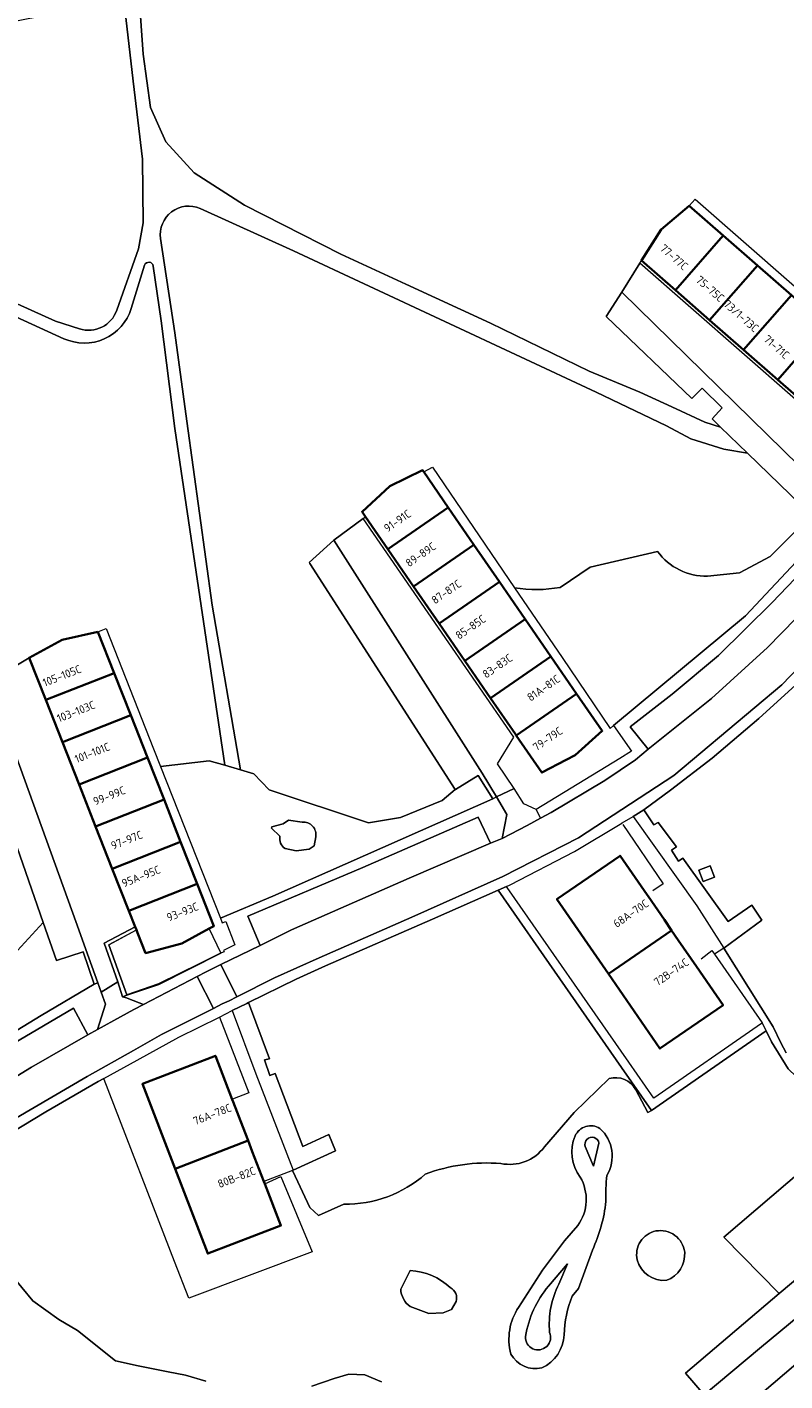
# Model space of a CAD drawing. Extents: x 152761 to 155748, y 459947 to 462743.
# Tile 31 of 256: x 153680 to 153806, y 461042 to 461268. Entities that reach past the tile are written whole.
import ezdxf
from ezdxf.enums import TextEntityAlignment as Align

# ---------------------------------------------------------------- set-up
doc = ezdxf.new("R2010")
doc.units = 0
doc.header["$LTSCALE"] = 0.75
for name, color, linetype, lineweight in [('B-RO-GR-BEPLANTING_CULTUUR_BODEMBEDEKKER-GV', 251, 'CONTINUOUS', 18), ('B-RO-GR-BOS_LOOF-GV', 251, 'CONTINUOUS', 13), ('B-RO-IE-TERREINAFSCHEIDING_KUNSTMATIG_HEKWERK-G', 251, 'IE-TERREINAFSCHEIDING-KUNSTMATIG', 18), ('B-RO-IE-TERREINAFSCHEIDING_KUNSTMATIG_MUUR-G', 251, 'IE-TERREINAFSCHEIDING-KUNSTMATIG-DICHT', 18), ('B-RO-OG-BEBOUWING-GV', 6, 'CONTINUOUS', 35), ('B-RO-OG-BEBOUWING-T18', 1, 'CONTINUOUS', 18), ('B-RO-OG-TERREIN_CULTUURSCHEIDING-GV', 251, 'CONTINUOUS', 18), ('B-RO-OG-TERREIN_ONBEGROEID-GV', 251, 'CONTINUOUS', 18), ('B-RO-VH-VERHARDING_ASFALT-GV', 251, 'CONTINUOUS', 18), ('B-RO-VH-VERHARDING_BETONSTRAATSTEEN-GV', 251, 'CONTINUOUS', 18), ('B-RO-VH-VERHARDING_FUNDERING_ZAND-GV', 251, 'CONTINUOUS', 18), ('B-RO-VH-VERHARDING_TEGEL-GV', 251, 'CONTINUOUS', 18)]:
    doc.layers.add(name, color=color, linetype=linetype, lineweight=lineweight)
doc.styles.add('NLCS-ISO-M200-T18', font='NLCS-ISO.ttf', dxfattribs={"height": 0.36})
doc.linetypes.add('IE-TERREINAFSCHEIDING-KUNSTMATIG', pattern='A,4,[82,NLCS.SHX,S=0.75,R=90,X=0,Y=0],4,-2', length=10)
doc.linetypes.add('IE-TERREINAFSCHEIDING-KUNSTMATIG-DICHT', pattern='A,8,-1,[82,NLCS.SHX,S=0.75,R=90,X=0,Y=0],-1', length=10)

msp = doc.modelspace()

# ---------------------------------------------------------------- linework, layer by layer
at = {"layer": 'B-RO-GR-BEPLANTING_CULTUUR_BODEMBEDEKKER-GV', "flags": 128}
msp.add_lwpolyline([(153697.989, 461117.593), (153692.801, 461114.893), (153695.063, 461108.412), (153695.862, 461105.951), (153696.566, 461106.179), (153701.912, 461108.008), (153712.278, 461113.219), (153701.879, 461108.092), (153696.595, 461106.267), (153693.591, 461114.607), (153698.183, 461117.099)], close=True, dxfattribs=at)
at = {"layer": 'B-RO-GR-BOS_LOOF-GV', "flags": 128}
for points in [[(153698.657, 461272.83), (153699.34, 461263.291), (153700.519, 461254.419), (153703.103, 461248.678), (153707.826, 461243.505), (153716.217, 461238.087), (153732.29, 461229.941), (153743.177, 461224.928), (153757.289, 461218.429), (153773.774, 461210.364), (153782.225, 461206.881), (153787.585, 461204.428), (153793.062, 461201.877), (153795.672, 461201.061), (153794.274, 461202.413), (153795.973, 461204.263), (153792.653, 461207.553), (153790.883, 461205.805), (153776.591, 461219.511), (153779.212, 461223.575), (153782.214, 461228.438), (153782.48, 461228.868), (153785.806, 461234.06), (153790.472, 461237.996), (153791.46, 461239.125), (153831.381, 461204.174)], [(153694.915, 461220.559), (153698.539, 461230.819), (153699.291, 461235.157), (153699.206, 461245.758), (153697.657, 461258.82), (153696.105, 461272.362), (153667.557, 461266.787), (153660.368, 461265.351), (153657.38, 461264.754), (153655.543, 461259.88), (153652.308, 461247.638), (153649.993, 461234.751)], [(153793.535, 461176.159), (153798.85, 461176.704), (153803.995, 461179.461), (153809.341, 461184.807), (153810.808, 461189.55), (153809.121, 461188.054), (153800.204, 461196.678), (153796.231, 461197.343), (153790.754, 461199.102), (153786.685, 461201.257), (153774.909, 461206.898), (153724.426, 461230.506), (153708.839, 461237.525)], [(153651.331, 461232.363), (153674.166, 461223.483), (153684.681, 461218.719), (153688.672, 461217.452)], [(153702.229, 461232.517), (153704.588, 461216.811), (153706.584, 461202.056), (153710.829, 461171.301), (153715.548, 461143.826), (153717.795, 461143.179), (153720.36, 461140.505), (153736.942, 461134.957), (153742.261, 461135.895), (153749.241, 461138.71), (153751.388, 461140.525), (153727.109, 461178.271), (153727.141, 461178.317), (153727.029, 461178.443), (153731.134, 461182.178), (153736.022, 461185.786), (153736.427, 461186.085), (153735.862, 461186.905), (153740.466, 461191.192), (153745.951, 461193.857), (153746.154, 461193.572)], [(153686.065, 461215.811), (153674.008, 461221.288), (153658.872, 461227.73)], [(153699.559, 461228.059), (153697.318, 461220.855)], [(153702.233, 461144.381), (153710.341, 461145.325), (153712.925, 461144.581), (153704.58, 461200.812), (153702.341, 461218.768), (153701.008, 461227.944)], [(153746.154, 461193.572), (153747.611, 461194.353), (153761.325, 461174.234)], [(153768.915, 461174.283), (153773.923, 461177.662), (153785.178, 461180.295)], [(153675, 461112.768), (153678.321, 461113.638), (153682.626, 461118.363), (153669.502, 461156.069), (153669.622, 461156.127), (153669.53, 461156.315), (153673.558, 461158.553), (153673.949, 461158.77), (153680.284, 461162.53), (153685.817, 461165.524), (153691.757, 461166.879), (153693.153, 461167.429), (153701.061, 461147.357), (153702.233, 461144.381)], [(153811.302, 461160.814), (153802.113, 461152.377), (153794.316, 461145.793), (153787.362, 461140.421), (153782.878, 461137.166), (153784.584, 461134.642), (153785.301, 461135.045), (153788.362, 461130.965), (153787.497, 461130.389), (153788.659, 461128.556), (153789.38, 461129.052), (153796.957, 461118.489), (153800.894, 461121.235), (153802.57, 461118.746), (153796.246, 461114.043), (153804.493, 461100.899), (153805.742, 461098.237), (153806.67, 461096.59)], [(153781.529, 461090.38), (153783.54, 461086.61), (153784.152, 461086.96), (153779.18, 461094.151), (153758.558, 461123.737), (153747.595, 461118.868), (153729.758, 461111.079), (153724.879, 461108.889), (153716.915, 461104.999), (153716.92, 461104.984), (153720.407, 461095.6), (153719.556, 461095.405), (153720.444, 461092.782), (153721.376, 461093.127), (153725.949, 461080.958), (153730.313, 461082.957), (153731.425, 461080.195), (153724.33, 461076.972)], [(153766.289, 461080.878), (153771.28, 461086.64), (153777.091, 461092.279)], [(153709.768, 461041.74), (153706.358, 461042.761), (153703.49, 461043.292), (153698.495, 461044.297), (153694.672, 461045.155), (153688.355, 461050.198), (153685.229, 461052.05), (153680.898, 461055.195), (153677.243, 461059.625), (153675.112, 461063.21), (153672.488, 461066.909), (153670.889, 461069.464), (153668.988, 461072.45), (153666.79, 461076.842), (153657.159, 461070.96), (153666.917, 461047.694), (153669.741, 461048.911), (153672.352, 461042.029), (153669.028, 461040.659)], [(153724.33, 461076.972), (153724.233, 461076.935), (153724.291, 461076.81), (153727.11, 461070.77), (153728.61, 461069.44), (153732.802, 461071.31)], [(153739.074, 461041.651), (153736.315, 461042.834), (153733.633, 461042.913), (153731.2, 461042.184), (153727.479, 461040.949)]]:
    msp.add_lwpolyline(points, dxfattribs=at)
at = {"layer": 'B-RO-GR-BOS_LOOF-GV'}
for points in [[(153708.839, 461237.525, 0.5939126), (153702.229, 461232.517)], [(153701.008, 461227.944, 0.7998086), (153699.559, 461228.059)], [(153697.318, 461220.855, -0.4512859), (153686.065, 461215.811)], [(153688.672, 461217.452, 0.404733), (153694.915, 461220.559)], [(153785.178, 461180.295, 0.2462828), (153793.535, 461176.159)], [(153761.325, 461174.234, 0.087088), (153768.915, 461174.283)], [(153777.091, 461092.279, -0.3612056), (153781.529, 461090.38)], [(153759.028, 461078.106, 0.2952988), (153766.289, 461080.878)], [(153732.802, 461071.31, 0.1881658), (153746.413, 461076.341)], [(153746.413, 461076.341, -0.1074055), (153759.028, 461078.106)]]:
    msp.add_lwpolyline(points, format="xyb", dxfattribs=at)
at = {"layer": 'B-RO-GR-BOS_LOOF-GV', "flags": 128}
for points in [[(153792.095, 461127.063), (153792.814, 461125.197), (153794.68, 461125.916), (153793.961, 461127.782)], [(153792.095, 461127.063), (153793.961, 461127.782), (153794.68, 461125.916), (153792.814, 461125.197)]]:
    msp.add_lwpolyline(points, close=True, dxfattribs=at)
at = {"layer": 'B-RO-IE-TERREINAFSCHEIDING_KUNSTMATIG_HEKWERK-G', "flags": 128}
for points in [[(153779.375, 461134.675), (153786.094, 461124.767), (153784.41, 461123.603)], [(153802.508, 461101.497), (153784.542, 461089.033), (153780.412, 461095.006), (153760.07, 461124.191)], [(153698.142, 461117.083), (153693.591, 461114.607), (153696.595, 461106.267), (153701.879, 461108.092), (153712.26, 461113.254), (153710.379, 461117.233)], [(153792.435, 461112.267), (153794.262, 461113.678), (153794.693, 461113.055)], [(153794.693, 461113.055), (153802.631, 461101.59)], [(153712.083, 461102.559), (153716.935, 461089.88), (153714.228, 461088.824)], [(153719.62, 461074.691), (153722.278, 461075.934), (153727.55, 461063.362), (153706.932, 461055.622), (153704.528, 461061.732), (153692.782, 461092.151)]]:
    msp.add_lwpolyline(points, dxfattribs=at)
at = {"layer": 'B-RO-IE-TERREINAFSCHEIDING_KUNSTMATIG_MUUR-G', "flags": 128}
for points in [[(153776.591, 461219.511), (153779.212, 461223.575)], [(153727.109, 461178.271), (153727.141, 461178.317), (153727.029, 461178.443), (153731.134, 461182.178)]]:
    msp.add_lwpolyline(points, dxfattribs=at)
at = {"layer": 'B-RO-OG-BEBOUWING-GV', "flags": 128}
for points in [[(153782.48, 461228.868), (153788.169, 461223.887), (153796.161, 461233.015), (153790.472, 461237.996), (153785.806, 461234.06)], [(153793.858, 461218.906), (153801.85, 461228.035), (153796.161, 461233.015), (153788.169, 461223.887)], [(153793.858, 461218.906), (153799.547, 461213.926), (153807.539, 461223.054), (153801.85, 461228.035)], [(153807.539, 461223.054), (153799.547, 461213.926), (153805.237, 461208.945), (153813.228, 461218.073)], [(153810.926, 461203.964), (153818.918, 461213.092), (153813.228, 461218.073), (153805.237, 461208.945)], [(153750.241, 461187.64), (153746.154, 461193.572), (153745.951, 461193.857), (153740.466, 461191.192), (153735.862, 461186.905), (153736.427, 461186.085), (153740.149, 461180.685)], [(153754.527, 461181.419), (153750.241, 461187.64), (153740.149, 461180.685), (153744.435, 461174.464)], [(153748.722, 461168.244), (153758.813, 461175.198), (153754.527, 461181.419), (153744.435, 461174.464)], [(153753.008, 461162.024), (153763.099, 461168.977), (153758.813, 461175.198), (153748.722, 461168.244)], [(153753.008, 461162.024), (153757.295, 461155.803), (153767.385, 461162.757), (153763.099, 461168.977)], [(153691.757, 461166.879), (153685.817, 461165.524), (153680.284, 461162.53), (153683.058, 461155.488), (153694.473, 461159.985)], [(153757.295, 461155.803), (153761.447, 461149.778), (153761.581, 461149.583), (153771.671, 461156.536), (153767.385, 461162.757)], [(153683.058, 461155.488), (153685.833, 461148.446), (153697.247, 461152.944), (153694.473, 461159.985)], [(153769.936, 461145.502), (153771.416, 461146.279), (153775.955, 461150.318), (153771.671, 461156.536), (153761.581, 461149.583), (153765.867, 461143.365)], [(153685.833, 461148.446), (153688.607, 461141.405), (153700.022, 461145.902), (153697.247, 461152.944)], [(153688.607, 461141.405), (153691.381, 461134.363), (153702.796, 461138.86), (153700.022, 461145.902)], [(153691.381, 461134.363), (153694.156, 461127.321), (153705.57, 461131.818), (153702.796, 461138.86)], [(153694.156, 461127.321), (153696.93, 461120.279), (153708.345, 461124.777), (153705.57, 461131.818)], [(153786.314, 461118.788), (153783.59, 461122.734), (153783.449, 461122.939), (153778.924, 461129.495), (153768.379, 461122.215), (153776.983, 461109.75), (153787.528, 461117.029)], [(153708.345, 461124.777), (153696.93, 461120.279), (153697.989, 461117.593), (153698.183, 461117.099), (153698.373, 461116.617), (153699.706, 461113.235), (153705.79, 461114.826), (153710.343, 461117.309), (153711.12, 461117.732)], [(153776.983, 461109.75), (153785.587, 461097.285), (153796.131, 461104.564), (153791.698, 461110.987), (153788.645, 461115.411), (153787.528, 461117.029)], [(153716.836, 461081.918), (153715.952, 461084.213), (153714.348, 461088.375), (153714.182, 461088.806), (153711.376, 461096.088), (153699.185, 461091.391), (153704.645, 461077.22)], [(153719.464, 461075.097), (153717.536, 461080.1), (153716.836, 461081.918), (153704.645, 461077.22), (153710.105, 461063.05), (153722.296, 461067.747), (153719.62, 461074.691)]]:
    msp.add_lwpolyline(points, close=True, dxfattribs=at)
at = {"layer": 'B-RO-OG-TERREIN_CULTUURSCHEIDING-GV', "flags": 128}
for points in [[(153761.325, 461174.234), (153769.284, 461162.559), (153777.273, 461150.745), (153777.85, 461151.225), (153799.837, 461169.535), (153815.071, 461185.709), (153816.52, 461187.249), (153812.677, 461190.815), (153812.455, 461191.011), (153810.808, 461189.55), (153809.341, 461184.807), (153803.995, 461179.461), (153798.85, 461176.704), (153793.535, 461176.159)], [(153785.178, 461180.295), (153773.923, 461177.662), (153768.915, 461174.283)], [(153722.148, 461132.728), (153720.722, 461134.108), (153720.768, 461134.292), (153722.659, 461134.806), (153723.593, 461135.401), (153725.849, 461135.086)], [(153640.306, 461134.228), (153637.527, 461133.712), (153632.87, 461133.097), (153653.18, 461084.886), (153659.459, 461089.311), (153671.916, 461096.517), (153682.309, 461102.82), (153691.145, 461108.018)], [(153728.112, 461132.641), (153727.87, 461131.129), (153727.046, 461130.582), (153724.87, 461130.314), (153723.011, 461130.688)], [(153691.145, 461108.018), (153689.289, 461113.455), (153684.838, 461112.009), (153682.626, 461118.363), (153678.321, 461113.638), (153675, 461112.768)], [(153767.15, 461017.421), (153792.972, 461039.488), (153789.844, 461043.085), (153805.494, 461056.39), (153796.234, 461065.775), (153819.879, 461086.005), (153820.129, 461086.236), (153817.107, 461087.308), (153815.028, 461088.198), (153813.72, 461088.933), (153812.215, 461089.888), (153808.332, 461092.64), (153806.971, 461093.908), (153804.227, 461098.428), (153803.316, 461100.233), (153784.152, 461086.96), (153783.54, 461086.61), (153781.529, 461090.38)], [(153732.802, 461071.31), (153728.61, 461069.44), (153727.11, 461070.77), (153724.291, 461076.81), (153724.233, 461076.935), (153719.464, 461075.097), (153719.62, 461074.691), (153722.278, 461075.934), (153727.55, 461063.362), (153706.932, 461055.622), (153704.528, 461061.732), (153692.782, 461092.151), (153692.728, 461092.291), (153691.798, 461091.779), (153683.046, 461086.706), (153675.083, 461081.961)], [(153777.091, 461092.279), (153771.28, 461086.64), (153766.289, 461080.878)], [(153773.118, 461080.919), (153774.5, 461077.63), (153775.401, 461081.521)], [(153775.401, 461081.521), (153774.5, 461077.63), (153773.118, 461080.919)], [(153761.96, 461054.081), (153765.99, 461060.27), (153769.65, 461065.2), (153771.868, 461067.742)], [(153771.868, 461067.742), (153769.65, 461065.2), (153765.99, 461060.27), (153761.96, 461054.081)], [(153774.299, 461063.652), (153771.97, 461057.21), (153770.929, 461055.95)], [(153770.929, 461055.95), (153771.97, 461057.21), (153774.299, 461063.652)], [(153742.302, 461057.123), (153743.91, 461060.24)], [(153768.719, 461057.969), (153770.16, 461061.37), (153766.971, 461057.609)], [(153766.971, 461057.609), (153770.16, 461061.37), (153768.719, 461057.969)], [(153677.243, 461059.625), (153680.898, 461055.195), (153685.229, 461052.05), (153688.355, 461050.198), (153694.672, 461045.155), (153698.495, 461044.297), (153703.49, 461043.292), (153706.358, 461042.761), (153709.768, 461041.74)], [(153751.54, 461055.05), (153750.77, 461053.73), (153749.37, 461053.16), (153747.02, 461053.03), (153743.87, 461054.21)], [(153727.479, 461040.949), (153731.2, 461042.184), (153733.633, 461042.913), (153736.315, 461042.834), (153739.074, 461041.651)]]:
    msp.add_lwpolyline(points, dxfattribs=at)
at = {"layer": 'B-RO-OG-TERREIN_CULTUURSCHEIDING-GV'}
for points in [[(153793.535, 461176.159, -0.2462828), (153785.178, 461180.295)], [(153768.915, 461174.283, -0.087088), (153761.325, 461174.234)], [(153725.849, 461135.086, -0.5123257), (153728.112, 461132.641)], [(153723.011, 461130.688, -0.3192235), (153722.148, 461132.728)], [(153781.529, 461090.38, 0.3612056), (153777.091, 461092.279)], [(153771.421, 461082.718, -0.4487849), (153775.566, 461083.962)], [(153775.566, 461083.962, 0.4487849), (153771.421, 461082.718)], [(153775.566, 461083.962, -0.3567412), (153776.714, 461076.119)], [(153776.714, 461076.119, 0.3567412), (153775.566, 461083.962)], [(153766.289, 461080.878, -0.2952988), (153759.028, 461078.106)], [(153772.258, 461075.837, -0.2704658), (153771.421, 461082.718)], [(153771.421, 461082.718, 0.2704658), (153772.258, 461075.837)], [(153775.401, 461081.521, 1.0740726), (153773.118, 461080.919)], [(153773.118, 461080.919, -1.0740726), (153775.401, 461081.521)], [(153746.413, 461076.341, -0.1881658), (153732.802, 461071.31)], [(153759.028, 461078.106, 0.1074055), (153746.413, 461076.341)], [(153776.714, 461076.119, 0.0263978), (153776.551, 461071.763)], [(153776.551, 461071.763, -0.0263978), (153776.714, 461076.119)], [(153771.868, 461067.742, 0.2977199), (153772.258, 461075.837)], [(153772.258, 461075.837, -0.2977199), (153771.868, 461067.742)], [(153776.551, 461071.763, -0.084072), (153774.299, 461063.652)], [(153774.299, 461063.652, 0.084072), (153776.551, 461071.763)], [(153781.781, 461062.012, -0.4192849), (153784.896, 461066.832)], [(153784.896, 461066.832, -0.4307317), (153789.711, 461063.31)], [(153789.711, 461063.31, -0.3288881), (153786.727, 461058.596)], [(153743.91, 461060.24, -0.1731089), (153750.576, 461057.374)], [(153786.727, 461058.596, -0.3716672), (153781.781, 461062.012)], [(153767.16, 461049.898, -0.1408603), (153768.719, 461057.969)], [(153768.719, 461057.969, 0.1408603), (153767.16, 461049.898)], [(153743.87, 461054.21, -0.2230116), (153742.302, 461057.123)], [(153750.576, 461057.374, -0.3795401), (153751.54, 461055.05)], [(153766.971, 461057.609, 0.1360019), (153763.147, 461049.227)], [(153763.147, 461049.227, -0.1360019), (153766.971, 461057.609)], [(153770.929, 461055.95, 0.0822099), (153769.58, 461049.515)], [(153769.58, 461049.515, -0.0822099), (153770.929, 461055.95)], [(153760.683, 461046.295, -0.2102392), (153761.96, 461054.081)], [(153761.96, 461054.081, 0.2102392), (153760.683, 461046.295)], [(153763.147, 461049.227, 1.2686169), (153767.16, 461049.898)], [(153767.16, 461049.898, -1.2686169), (153763.147, 461049.227)], [(153769.58, 461049.515, -0.2804473), (153765.879, 461043.963)], [(153765.879, 461043.963, 0.2804473), (153769.58, 461049.515)], [(153765.879, 461043.963, -0.3344862), (153760.683, 461046.295)], [(153760.683, 461046.295, 0.3344862), (153765.879, 461043.963)]]:
    msp.add_lwpolyline(points, format="xyb", dxfattribs=at)
at = {"layer": 'B-RO-OG-TERREIN_CULTUURSCHEIDING-GV', "flags": 128}
for points in [[(153712.925, 461144.581), (153710.341, 461145.325), (153702.233, 461144.381), (153712.2, 461119.084), (153720.956, 461122.729), (153757.686, 461139.009), (153755.248, 461142.855), (153751.449, 461140.562), (153751.388, 461140.525), (153749.241, 461138.71), (153742.261, 461135.895), (153736.942, 461134.957), (153720.36, 461140.505), (153717.795, 461143.179), (153715.548, 461143.826)], [(153803.316, 461100.233), (153802.634, 461101.584), (153802.508, 461101.497), (153784.542, 461089.033), (153780.412, 461095.006), (153760.07, 461124.191), (153759.954, 461124.357), (153758.558, 461123.737), (153779.18, 461094.151), (153784.152, 461086.96)], [(153812.784, 461056.252), (153814.804, 461057.975), (153824.558, 461066.293), (153825.404, 461067.008), (153826.312, 461067.756), (153833.047, 461073.096), (153833.2, 461074.63), (153832.88, 461076.086), (153832.379, 461077.656), (153831.291, 461079.216), (153830.26, 461080.452), (153828.94, 461081.519), (153827.01, 461082.665), (153825.524, 461083.691), (153823.629, 461084.861), (153821.616, 461085.794), (153820.129, 461086.236), (153819.879, 461086.005), (153796.234, 461065.775), (153805.494, 461056.39), (153809.573, 461059.858)]]:
    msp.add_lwpolyline(points, close=True, dxfattribs=at)
at = {"layer": 'B-RO-OG-TERREIN_ONBEGROEID-GV', "flags": 128}
for points in [[(153725.849, 461135.086), (153723.593, 461135.401), (153722.659, 461134.806), (153720.768, 461134.292), (153720.722, 461134.108), (153722.148, 461132.728)], [(153723.011, 461130.688), (153724.87, 461130.314), (153727.046, 461130.582), (153727.87, 461131.129), (153728.112, 461132.641)], [(153743.91, 461060.24), (153742.302, 461057.123)], [(153743.87, 461054.21), (153747.02, 461053.03), (153749.37, 461053.16), (153750.77, 461053.73), (153751.54, 461055.05)]]:
    msp.add_lwpolyline(points, dxfattribs=at)
at = {"layer": 'B-RO-OG-TERREIN_ONBEGROEID-GV'}
for points in [[(153728.112, 461132.641, 0.5123257), (153725.849, 461135.086)], [(153722.148, 461132.728, 0.3192235), (153723.011, 461130.688)], [(153784.896, 461066.832, 0.4192849), (153781.781, 461062.012)], [(153789.711, 461063.31, 0.4307317), (153784.896, 461066.832)], [(153786.727, 461058.596, 0.3288881), (153789.711, 461063.31)], [(153750.576, 461057.374, 0.1731089), (153743.91, 461060.24)], [(153781.781, 461062.012, 0.3716672), (153786.727, 461058.596)], [(153742.302, 461057.123, 0.2230116), (153743.87, 461054.21)], [(153751.54, 461055.05, 0.3795401), (153750.576, 461057.374)]]:
    msp.add_lwpolyline(points, format="xyb", dxfattribs=at)
at = {"layer": 'B-RO-VH-VERHARDING_ASFALT-GV', "flags": 128}
for points in [[(153813.011, 461173.957), (153803.549, 461164.273), (153794.202, 461155.739), (153783.607, 461147.295), (153781.509, 461145.49), (153776.381, 461142.061), (153767.435, 461136.715), (153765.635, 461135.736), (153763.425, 461134.535), (153759.238, 461132.39), (153757.286, 461131.568), (153743.7, 461125.744), (153724.082, 461117.108), (153718.845, 461114.51), (153712.273, 461111.322), (153714.924, 461105.935), (153721.229, 461109.11), (153728.691, 461112.443), (153744.164, 461119.229), (153759.355, 461125.994), (153771.978, 461132.453), (153787.871, 461142.888), (153805.912, 461158.015), (153826.518, 461179.397)], [(153678.198, 461085.722), (153689.951, 461092.604), (153697.694, 461096.981), (153702.398, 461099.64), (153711.037, 461103.997), (153708.318, 461109.328), (153699.376, 461104.643), (153699.363, 461104.636), (153697.763, 461103.798), (153695.522, 461102.579), (153691.681, 461100.489), (153690.052, 461099.603), (153680.669, 461094.193), (153669.829, 461087.584)], [(153808.976, 461052.862), (153802.216, 461047.199), (153792.972, 461039.488), (153767.15, 461017.421), (153754.744, 461007.07), (153746.625, 461000), (153734.899, 460990.139), (153733.604, 460988.963), (153717.504, 460974.352), (153710.834, 460967.896), (153709.497, 460966.615), (153708.789, 460965.909), (153713.266, 460961.84), (153713.85, 460962.41), (153715.132, 460963.744), (153718.1, 460966.705), (153726.6, 460974.786), (153737.426, 460984.468), (153737.575, 460984.593), (153755.822, 461000), (153780.24, 461020.692), (153812.433, 461048.133)]]:
    msp.add_lwpolyline(points, dxfattribs=at)
msp.add_lwpolyline([(153708.318, 461109.328), (153711.037, 461103.997), (153712.507, 461104.735), (153713.671, 461105.283), (153714.924, 461105.935), (153712.273, 461111.322), (153711.043, 461110.704), (153709.846, 461110.101)], close=True, dxfattribs=at)
at = {"layer": 'B-RO-VH-VERHARDING_BETONSTRAATSTEEN-GV', "flags": 128}
for points in [[(153811.537, 461191.91), (153812.455, 461191.011), (153812.677, 461190.815), (153816.52, 461187.249), (153818.581, 461189.469), (153814.945, 461193.196), (153816.293, 461198.596), (153782.214, 461228.438), (153779.212, 461223.575)], [(153812.455, 461191.011), (153811.537, 461191.91), (153779.212, 461223.575), (153776.591, 461219.511), (153790.883, 461205.805), (153792.653, 461207.553), (153795.973, 461204.263), (153794.274, 461202.413), (153795.672, 461201.061), (153800.204, 461196.678), (153809.121, 461188.054), (153810.808, 461189.55)], [(153731.134, 461182.178), (153755.899, 461143.263), (153758.29, 461139.297), (153761.229, 461140.699), (153758.471, 461144.833), (153761.164, 461149.307), (153736.022, 461185.786)], [(153818.016, 461179.022), (153814.4, 461182.258), (153804.339, 461171.749), (153795.335, 461162.916), (153787.615, 461156.48), (153780.633, 461151.032), (153783.607, 461147.295), (153794.202, 461155.739), (153803.549, 461164.273), (153813.011, 461173.957)], [(153751.388, 461140.525), (153751.449, 461140.562), (153755.248, 461142.855), (153757.686, 461139.009), (153758.29, 461139.297), (153755.899, 461143.263), (153731.134, 461182.178), (153727.029, 461178.443), (153727.141, 461178.317), (153727.109, 461178.271)], [(153680.284, 461162.53), (153673.949, 461158.77), (153673.558, 461158.553), (153688.318, 461117.882), (153689.752, 461113.852), (153691.749, 461108.242), (153692.284, 461106.732), (153695.063, 461108.412), (153692.801, 461114.893), (153697.989, 461117.593), (153696.93, 461120.279), (153694.156, 461127.321), (153691.381, 461134.363), (153688.607, 461141.405), (153685.833, 461148.446), (153683.058, 461155.488)], [(153682.626, 461118.363), (153684.838, 461112.009), (153689.289, 461113.455), (153691.145, 461108.018), (153691.749, 461108.242), (153689.752, 461113.852), (153688.318, 461117.882), (153673.558, 461158.553), (153669.53, 461156.315), (153669.622, 461156.127), (153669.502, 461156.069)], [(153781.113, 461136.059), (153791.727, 461121.139), (153796.246, 461114.043), (153802.57, 461118.746), (153800.894, 461121.235), (153796.957, 461118.489), (153789.38, 461129.052), (153788.659, 461128.556), (153787.497, 461130.389), (153788.362, 461130.965), (153785.301, 461135.045), (153784.584, 461134.642), (153782.878, 461137.166)], [(153718.845, 461114.51), (153724.082, 461117.108), (153743.7, 461125.744), (153757.286, 461131.568), (153755.264, 461135.905), (153735.961, 461127.5), (153716.78, 461119.408)], [(153659.882, 461081.738), (153659.927, 461081.653), (153660.082, 461081.753), (153669.829, 461087.584), (153680.669, 461094.193), (153690.052, 461099.603), (153687.699, 461104.026), (153668.534, 461092.818), (153657.392, 461085.914)], [(153716.92, 461104.984), (153716.611, 461104.833), (153714.18, 461103.637), (153718.144, 461093.068), (153724.33, 461076.972), (153731.425, 461080.195), (153730.313, 461082.957), (153725.949, 461080.958), (153721.376, 461093.127), (153720.444, 461092.782), (153719.556, 461095.405), (153720.407, 461095.6)]]:
    msp.add_lwpolyline(points, close=True, dxfattribs=at)
at = {"layer": 'B-RO-VH-VERHARDING_FUNDERING_ZAND-GV', "flags": 128}
for points in [[(153708.839, 461237.525), (153724.426, 461230.506), (153774.909, 461206.898), (153786.685, 461201.257), (153790.754, 461199.102), (153796.231, 461197.343), (153800.204, 461196.678), (153795.672, 461201.061), (153793.062, 461201.877), (153787.585, 461204.428), (153782.225, 461206.881), (153773.774, 461210.364), (153757.289, 461218.429), (153743.177, 461224.928), (153732.29, 461229.941), (153716.217, 461238.087), (153707.826, 461243.505), (153703.103, 461248.678), (153700.519, 461254.419), (153699.34, 461263.291), (153698.657, 461272.83)], [(153696.105, 461272.362), (153697.657, 461258.82), (153699.206, 461245.758), (153699.291, 461235.157), (153698.539, 461230.819), (153694.915, 461220.559)], [(153688.672, 461217.452), (153684.681, 461218.719), (153674.166, 461223.483), (153651.331, 461232.363)], [(153701.008, 461227.944), (153702.341, 461218.768), (153704.58, 461200.812), (153712.925, 461144.581), (153715.548, 461143.826), (153710.829, 461171.301), (153706.584, 461202.056), (153704.588, 461216.811), (153702.229, 461232.517)], [(153658.872, 461227.73), (153674.008, 461221.288), (153686.065, 461215.811)], [(153697.318, 461220.855), (153699.559, 461228.059)], [(153806.67, 461096.59), (153805.742, 461098.237), (153804.493, 461100.899), (153796.246, 461114.043), (153794.693, 461113.054), (153802.631, 461101.59), (153802.634, 461101.584), (153803.316, 461100.233), (153804.227, 461098.428), (153806.971, 461093.908)]]:
    msp.add_lwpolyline(points, dxfattribs=at)
at = {"layer": 'B-RO-VH-VERHARDING_FUNDERING_ZAND-GV'}
for points in [[(153702.229, 461232.517, -0.5939126), (153708.839, 461237.525)], [(153699.559, 461228.059, -0.7998086), (153701.008, 461227.944)], [(153686.065, 461215.811, 0.4512859), (153697.318, 461220.855)], [(153694.915, 461220.559, -0.404733), (153688.672, 461217.452)]]:
    msp.add_lwpolyline(points, format="xyb", dxfattribs=at)
at = {"layer": 'B-RO-VH-VERHARDING_TEGEL-GV', "flags": 128}
for points in [[(153819.482, 461180.624), (153819.202, 461184.757), (153816.52, 461187.249), (153815.071, 461185.709), (153799.837, 461169.535), (153777.85, 461151.225), (153780.833, 461146.926), (153778.876, 461145.728), (153778.894, 461145.698), (153764.945, 461137.199), (153765.635, 461135.736), (153767.435, 461136.715), (153776.381, 461142.061), (153781.509, 461145.49), (153783.607, 461147.295), (153780.633, 461151.032), (153787.615, 461156.48), (153795.335, 461162.916), (153804.339, 461171.749), (153814.4, 461182.258), (153818.016, 461179.022), (153818.062, 461178.981)], [(153759.238, 461132.39), (153760.042, 461136.388), (153758.29, 461139.297), (153757.686, 461139.009), (153720.956, 461122.729), (153712.2, 461119.084), (153712.522, 461118.273), (153713.118, 461118.508), (153714.624, 461114.61), (153712.738, 461113.652), (153712.813, 461113.466), (153712.391, 461113.276), (153712.278, 461113.219), (153701.912, 461108.008), (153696.566, 461106.179), (153695.862, 461105.951), (153696.526, 461105.738), (153696.909, 461105.615), (153699.363, 461104.636), (153699.376, 461104.643), (153708.318, 461109.328), (153709.846, 461110.101), (153711.043, 461110.704), (153712.273, 461111.322), (153718.845, 461114.51), (153716.78, 461119.408), (153735.961, 461127.5), (153755.264, 461135.905), (153757.286, 461131.568)], [(153761.229, 461140.699), (153758.29, 461139.297), (153760.042, 461136.388), (153759.238, 461132.39), (153763.425, 461134.535), (153765.635, 461135.736), (153764.945, 461137.199), (153762.869, 461138.155)], [(153690.052, 461099.603), (153691.681, 461100.489), (153693.002, 461104.704), (153692.284, 461106.732), (153691.749, 461108.242), (153691.145, 461108.018), (153682.309, 461102.82), (153671.916, 461096.517), (153659.459, 461089.311), (153653.18, 461084.886), (153654.966, 461080.65), (153653.571, 461079.857), (153648.147, 461076.775), (153640.16, 461072.237), (153642.345, 461071.374), (153659.882, 461081.738), (153657.392, 461085.914), (153668.534, 461092.818), (153687.699, 461104.026)], [(153695.862, 461105.951), (153695.063, 461108.412), (153692.284, 461106.732), (153693.002, 461104.704), (153691.681, 461100.489), (153695.522, 461102.579), (153697.763, 461103.798), (153699.363, 461104.636), (153696.909, 461105.615), (153696.526, 461105.738)], [(153805.494, 461056.39), (153789.844, 461043.085), (153792.972, 461039.488), (153802.216, 461047.199), (153808.976, 461052.862), (153812.784, 461056.252), (153809.573, 461059.858)]]:
    msp.add_lwpolyline(points, close=True, dxfattribs=at)
for points in [[(153826.518, 461179.397), (153805.912, 461158.015), (153787.871, 461142.888), (153771.978, 461132.453), (153759.355, 461125.994), (153744.164, 461119.229), (153728.691, 461112.443), (153721.229, 461109.11), (153714.924, 461105.935), (153713.671, 461105.283), (153712.507, 461104.735), (153711.037, 461103.997), (153702.398, 461099.64), (153697.694, 461096.981), (153689.951, 461092.604), (153678.198, 461085.722)], [(153675.083, 461081.961), (153683.046, 461086.706), (153691.798, 461091.779), (153692.728, 461092.291), (153698.321, 461095.367), (153705.292, 461099.2), (153712.083, 461102.559), (153714.18, 461103.637), (153716.611, 461104.833), (153716.92, 461104.984), (153716.915, 461104.999), (153724.879, 461108.889), (153729.758, 461111.079), (153747.595, 461118.868), (153758.558, 461123.737), (153759.954, 461124.357), (153760.569, 461124.63), (153771.292, 461130.17), (153779.192, 461134.945), (153779.246, 461134.977), (153779.251, 461134.97), (153781.113, 461136.059), (153782.878, 461137.166), (153787.362, 461140.421), (153794.316, 461145.793), (153802.113, 461152.377), (153811.302, 461160.814)], [(153812.433, 461048.133), (153780.24, 461020.692), (153755.822, 461000), (153737.575, 460984.593), (153737.426, 460984.468), (153726.6, 460974.786), (153718.1, 460966.705), (153715.132, 460963.744), (153713.85, 460962.41), (153713.266, 460961.84), (153712.019, 460960.624), (153711.231, 460959.871), (153710.586, 460959.255), (153694.179, 460941.91), (153677.49, 460922.631), (153671.607, 460915.668), (153663.502, 460904.467), (153656.064, 460893.86)]]:
    msp.add_lwpolyline(points, dxfattribs=at)

# ---------------------------------------------------------------- texts
at = {"layer": 'B-RO-OG-BEBOUWING-T18', "style": 'NLCS-ISO-M200-T18'}
for s, rotation, p in [('77-77C', 318.8, (153787.938, 461229.406)), ('75-75C', 318.8, (153793.959, 461224.134)), ('73/1-73C', 318.8, (153799.146, 461219.593)), ('71-71C', 318.8, (153805.063, 461214.414)), ('91-91C', 34.6, (153741.763, 461185.392)), ('89-89C', 34.6, (153745.638, 461179.768)), ('87-87C', 34.6, (153749.925, 461173.547)), ('85-85C', 34.6, (153753.978, 461167.665)), ('83-83C', 34.6, (153758.458, 461161.165)), ('105-105C', 21.5, (153685.761, 461159.541)), ('81A-81C', 34.6, (153766.157, 461157.49)), ('103-103C', 21.5, (153688.115, 461153.564)), ('79-79C', 34.6, (153766.844, 461148.996)), ('101-101C', 21.5, (153690.83, 461146.674)), ('99-99C', 21.5, (153693.654, 461139.507)), ('97-97C', 21.5, (153696.575, 461132.093)), ('95A-95C', 21.5, (153698.957, 461126.046)), ('93-93C', 21.5, (153705.885, 461120.107)), ('68A-70C', 34.6, (153780.722, 461119.848)), ('72B-74C', 34.6, (153787.474, 461110.066)), ('76A-78C', 21.1, (153710.857, 461086.311)), ('80B-82C', 21.1, (153714.909, 461075.794))]:
    msp.add_text(s, height=1.35, rotation=rotation, dxfattribs=at).set_placement(p, align=Align.MIDDLE)

doc.saveas('drawing.dxf')
